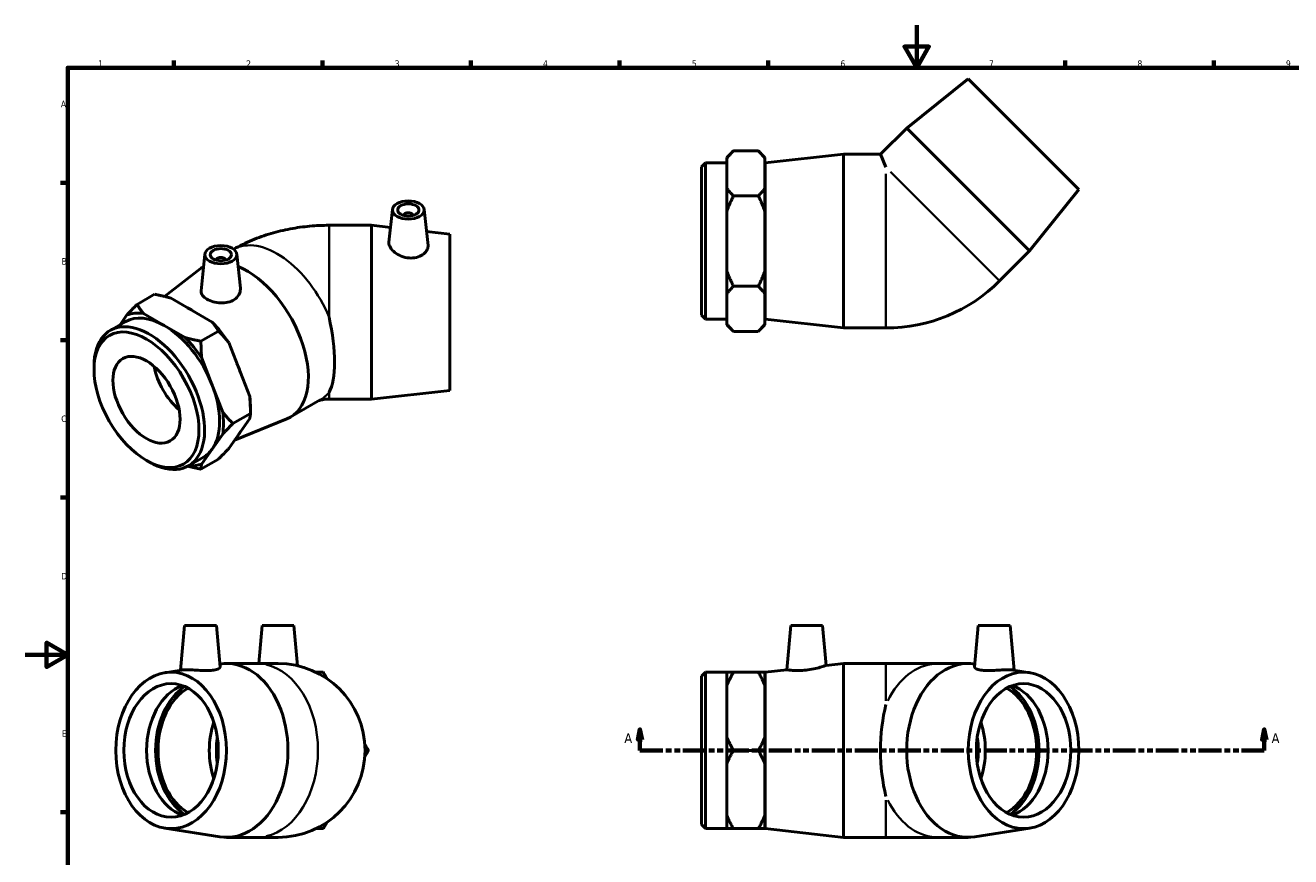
# Model space of a CAD drawing. Header units: millimetres. Extents: x 0 to 903, y -170 to 594.
# Tile 2 of 3: x 0 to 597, y 202 to 594. Entities that reach past the tile are written whole.
import ezdxf

# ---------------------------------------------------------------- set-up
doc = ezdxf.new("R2010")
doc.units = ezdxf.units.MM
doc.linetypes.add('DOUBLE_DASH_CHAIN', pattern=[1.2403, 0.6614, -0.0827, 0.1654, -0.0827, 0.1654, -0.0827])
for name, color, linetype, lineweight in [('Border (ANSI)', 7, 'Continuous', 70), ('Section Line (ANSI)', 7, 'DOUBLE_DASH_CHAIN', 70), ('Visible (ANSI)', 7, 'Continuous', 50), ('Visible Narrow (ANSI)', 7, 'Continuous', 35)]:
    doc.layers.add(name, color=color, linetype=linetype, lineweight=lineweight)
doc.styles.add('Label Text (ANSI)', font='tahoma.ttf')
doc.styles.add('Note Text (ANSI)', font='tahoma.ttf')

# ---------------------------------------------------------------- blocks, each defined once
blk = doc.blocks.new('Borders Default Border')
at = {"layer": 'Border (ANSI)'}
for p, q in [((70.08, 574), (70.08, 577.45)), ((140.17, 574), (140.17, 577.45)), ((210.25, 574), (210.25, 577.45)), ((280.33, 574), (280.33, 577.45)), ((350.42, 574), (350.42, 577.45)), ((490.58, 574), (490.58, 577.45)), ((560.67, 574), (560.67, 577.45)), ((20, 519.75), (16.55, 519.75)), ((20, 445.5), (16.55, 445.5)), ((20, 371.25), (16.55, 371.25)), ((20, 222.75), (16.55, 222.75))]:
    blk.add_line(p, q, dxfattribs=at)
at = {"layer": 'Border (ANSI)', "flags": 128}
for points in [[(420.5, 594), (420.5, 574), (414.73, 584), (426.27, 584), (420.5, 574)], [(20, 20), (20, 574), (821, 574), (821, 20), (20, 20)], [(0, 297), (20, 297), (10, 302.77), (10, 291.23), (20, 297)]]:
    blk.add_lwpolyline(points, dxfattribs=at)
at = {"layer": 'Border (ANSI)', "color": 230, "true_color": 0xff0080, "char_height": 3.05, "attachment_point": 7, "style": 'Note Text (ANSI)'}
for s, insert in [('1', (34.35, 574.4)), ('2', (104.2, 574.4)), ('3', (174.26, 574.34)), ('4', (244.23, 574.4)), ('5', (314.48, 574.34)), ('6', (384.49, 574.34)), ('7', (454.6, 574.4)), ('8', (524.63, 574.33)), ('9', (594.7, 574.34)), ('A', (16.78, 555.35)), ('B', (17.15, 481.1)), ('C', (16.95, 406.8)), ('D', (16.96, 332.6)), ('E', (17.21, 258.35))]:
    blk.add_mtext(s, dxfattribs=dict(at, insert=insert))
blk = doc.blocks.new('2dTransSection0')
at = {"layer": 'Section Line (ANSI)', "linetype": 'Continuous'}
for p, q in [((289.96, 261.93), (288.96, 256.93)), ((288.96, 256.93), (290.96, 256.93)), ((289.96, 256.93), (289.96, 261.93)), ((290.96, 256.93), (289.96, 261.93)), ((289.96, 251.93), (289.96, 256.93)), ((584.47, 261.93), (583.47, 256.93)), ((583.47, 256.93), (585.47, 256.93)), ((584.47, 256.93), (584.47, 261.93)), ((585.47, 256.93), (584.47, 261.93)), ((584.47, 251.93), (584.47, 256.93)), ((289.96, 251.93), (300.63, 251.93)), ((573.8, 251.93), (584.47, 251.93))]:
    blk.add_line(p, q, dxfattribs=at)
at = {"layer": 'Section Line (ANSI)', "linetype": 'DOUBLE_DASH_CHAIN', "ltscale": 16.346291}
blk.add_line((289.96, 251.93), (584.47, 251.93), dxfattribs=at)
at = {"layer": 'Section Line (ANSI)', "linetype": 'Continuous', "flags": 128}
for points in [[(290.96, 256.93), (289.96, 261.93), (288.96, 256.93), (290.96, 256.93)], [(585.47, 256.93), (584.47, 261.93), (583.47, 256.93), (585.47, 256.93)]]:
    blk.add_lwpolyline(points, dxfattribs=at)
at = {"layer": 'Section Line (ANSI)'}
for points in [[(290.96, 256.93), (289.96, 261.93), (288.96, 256.93), (290.96, 256.93)], [(585.47, 256.93), (584.47, 261.93), (583.47, 256.93), (585.47, 256.93)]]:
    blk.add_solid(points, dxfattribs=at)
at = {"layer": 'Section Line (ANSI)', "char_height": 4.57, "attachment_point": 7, "style": 'Label Text (ANSI)'}
for insert in [(282.6, 255.43), (587.94, 255.43)]:
    blk.add_mtext('A', dxfattribs=dict(at, insert=insert))

msp = doc.modelspace()

# ---------------------------------------------------------------- linework, layer by layer
at = {"layer": 'Visible (ANSI)'}
for p, q in [((444.847, 568.795), (415.785, 545.531)), ((444.847, 568.795), (497.031, 516.611)), ((415.785, 545.531), (403.46, 533.207)), ((415.785, 545.531), (473.767, 487.549)), ((330.931, 531.666), (334.081, 534.816)), ((330.931, 531.666), (330.931, 531.152)), ((345.781, 534.816), (334.081, 534.816)), ((348.931, 531.666), (345.781, 534.816)), ((348.931, 531.152), (348.931, 531.666)), ((349.031, 529.107), (386.031, 533.207)), ((386.031, 451.207), (386.031, 533.207)), ((386.031, 533.207), (403.46, 533.207)), ((403.46, 533.207), (406.031, 527)), ((319.031, 527.217), (320.921, 529.107)), ((319.031, 457.197), (319.031, 527.217)), ((320.921, 529.107), (320.921, 455.307)), ((320.921, 529.107), (330.931, 529.107)), ((330.931, 524.163), (330.931, 531.152)), ((348.931, 517.175), (348.931, 531.152)), ((349.031, 455.307), (349.031, 529.107)), ((330.931, 517.175), (330.931, 524.163)), ((348.931, 523.707), (349.031, 523.707)), ((330.931, 517.175), (330.931, 506.184)), ((345.781, 513.511), (334.081, 513.511)), ((348.931, 506.184), (348.931, 517.175)), ((497.031, 516.611), (473.767, 487.549)), ((173.187, 507.151), (171.535, 491.743)), ((178.673, 504.432), (178.673, 504.246)), ((182.673, 504.432), (182.673, 504.246)), ((188.159, 507.151), (189.989, 490.077)), ((330.931, 492.207), (330.931, 506.184)), ((348.931, 478.23), (348.931, 506.184)), ((163.285, 499.649), (143.285, 499.649)), ((163.285, 499.649), (163.285, 417.649)), ((172.276, 498.653), (163.285, 499.649)), ((200.285, 495.549), (189.272, 496.77)), ((200.285, 495.549), (200.285, 421.749)), ((330.931, 478.23), (330.931, 492.207)), ((84.759, 486.058), (82.902, 468.743)), ((99.73, 486.058), (101.445, 470.069)), ((473.767, 487.549), (459.625, 473.406)), ((65.663, 466.095), (82.53, 479.128)), ((84.08, 480.167), (84.13, 480.196)), ((90.245, 483.339), (90.245, 483.153)), ((94.245, 483.339), (94.245, 483.153)), ((330.931, 478.23), (330.931, 467.239)), ((348.931, 467.239), (348.931, 478.23)), ((61.014, 467.09), (52.741, 462.325)), ((330.931, 460.251), (330.931, 467.239)), ((345.781, 470.903), (334.081, 470.903)), ((348.931, 453.262), (348.931, 467.239)), ((88.19, 454.006), (68.423, 465.389)), ((330.931, 453.262), (330.931, 460.251)), ((348.931, 460.707), (349.031, 460.707)), ((40.086, 450.101), (47.164, 454.177)), ((47.923, 457.347), (44.712, 452.765)), ((65.578, 452.368), (55.695, 458.059)), ((319.031, 457.197), (320.921, 455.307)), ((320.921, 455.307), (330.931, 455.307)), ((349.031, 455.307), (386.031, 451.207)), ((75.462, 446.676), (65.578, 452.368)), ((91.143, 449.74), (82.87, 444.975)), ((330.931, 453.262), (330.931, 452.749)), ((330.931, 452.749), (334.081, 449.599)), ((345.781, 449.599), (334.081, 449.599)), ((348.931, 452.749), (345.781, 449.599)), ((348.931, 452.749), (348.931, 453.262)), ((386.031, 451.207), (406.031, 451.207)), ((105.844, 418.859), (95.961, 444.343)), ((88.175, 424.272), (83.233, 437.013)), ((32.408, 431.611), (32.408, 433.15)), ((93.117, 411.53), (88.175, 424.272)), ((200.285, 421.749), (163.285, 417.649)), ((106.208, 413.463), (106.208, 410.897)), ((125, 409.107), (139.142, 417.251)), ((163.285, 417.649), (143.285, 417.649)), ((95.961, 394.383), (105.844, 408.484)), ((106.208, 410.897), (97.934, 406.133)), ((98.659, 398.233), (123.325, 408.288)), ((88.175, 394.104), (93.117, 401.154)), ((83.233, 387.054), (88.175, 394.104)), ((57.068, 388.788), (58.399, 388.015)), ((76.914, 386.147), (83.993, 390.223)), ((91.143, 389.405), (82.87, 384.641)), ((75.125, 310.927), (73.274, 289.768)), ((75.125, 310.927), (90.125, 310.927)), ((90.125, 310.927), (91.852, 291.185)), ((111.753, 310.927), (110.178, 292.927)), ((111.753, 310.927), (126.753, 310.927)), ((126.753, 310.927), (128.419, 291.89)), ((361.143, 310.927), (359.309, 289.966)), ((361.143, 310.927), (376.143, 310.927)), ((376.143, 310.927), (377.798, 292.015)), ((449.571, 310.927), (447.844, 291.185)), ((449.571, 310.927), (464.571, 310.927)), ((464.571, 310.927), (466.422, 289.768)), ((94.92, 292.927), (109.062, 292.927)), ((119.253, 292.927), (109.062, 292.927)), ((377.798, 292.015), (386.031, 292.927)), ((386.031, 210.927), (386.031, 292.927)), ((386.031, 292.927), (406.031, 292.927)), ((430.634, 292.927), (406.031, 292.927)), ((444.776, 292.927), (430.634, 292.927)), ((65.866, 288.6), (73.743, 289.842)), ((319.031, 286.937), (320.921, 288.827)), ((319.031, 216.917), (319.031, 286.937)), ((320.921, 288.827), (320.921, 215.027)), ((320.921, 288.827), (330.931, 288.827)), ((330.931, 288.827), (330.931, 282.482)), ((345.781, 288.827), (334.081, 288.827)), ((348.931, 282.482), (348.931, 288.827)), ((349.031, 288.827), (359.309, 289.966)), ((349.031, 215.027), (349.031, 288.827)), ((473.83, 288.6), (465.953, 289.842)), ((330.931, 270.377), (330.931, 282.482)), ((348.931, 283.427), (349.031, 283.427)), ((348.931, 258.273), (348.931, 282.482)), ((330.931, 258.273), (330.931, 270.377)), ((330.931, 258.273), (330.931, 245.582)), ((348.931, 245.582), (348.931, 258.273)), ((345.781, 251.927), (334.081, 251.927)), ((330.931, 233.477), (330.931, 245.582)), ((348.931, 221.373), (348.931, 245.582)), ((330.931, 221.373), (330.931, 233.477)), ((330.931, 221.373), (330.931, 215.027)), ((348.931, 215.027), (348.931, 221.373)), ((65.866, 215.255), (91.708, 211.18)), ((319.031, 216.917), (320.921, 215.027)), ((320.921, 215.027), (330.931, 215.027)), ((345.781, 215.027), (334.081, 215.027)), ((348.931, 220.427), (349.031, 220.427)), ((349.031, 215.027), (386.031, 210.927)), ((473.83, 215.255), (447.989, 211.18)), ((94.92, 210.927), (109.062, 210.927)), ((109.062, 210.927), (119.253, 210.927)), ((386.031, 210.927), (406.031, 210.927)), ((406.031, 210.927), (430.634, 210.927)), ((444.776, 210.927), (430.634, 210.927))]:
    msp.add_line(p, q, dxfattribs=at)
for centre, radius, end in [((406.031, 527), 75.793, 315), ((119.253, 251.927), 41, 90)]:
    msp.add_arc(centre, radius, 270, end, dxfattribs=at)
for centre, major_axis, ratio in [((180.673, 506.884), (7.5, 0), 0.5758617), ((180.673, 506.884), (5, 0), 0.5758617), ((92.245, 485.792), (7.5, 0), 0.5758617), ((92.245, 485.792), (5, 0), 0.5758617), ((57.164, 417.355), (17.471, -30.339), 0.5780931), ((57.164, 417.355), (11.19, -19.431), 0.5780931), ((68.757, 251.927), (0, -36.9), 0.7071068), ((470.939, 251.927), (0, -36.9), 0.7071068), ((68.757, 251.927), (0, -31.5), 0.7071068), ((470.939, 251.927), (0, -31.5), 0.7071068)]:
    msp.add_ellipse(centre, major_axis=major_axis, ratio=ratio, dxfattribs=at)
for centre, major_axis, ratio, start_param, end_param in [((180.673, 504.432), (-2, 0), 0.5758617, 2.9729035, 6.4518745), ((92.245, 483.339), (-2, 0), 0.5758617, 2.9729035, 6.4518745), ((104.54, 444.637), (-20.46, 35.53), 0.5780931, 6.2807137, 6.3617726), ((104.54, 444.637), (20.46, -35.53), 0.5780931, 6.204598, 8.7861016), ((78.377, 429.571), (18.414, -31.977), 0.5780931, 2.2846329, 2.4316235), ((65.578, 422.2), (-18.414, 31.977), 0.5780931, 5.4997209, 6.2831853), ((65.578, 422.2), (-19.691, 34.194), 0.5780931, 5.8618041, 6.1848351), ((78.306, 429.53), (19.691, -34.194), 0.5780931, 1.6730139, 1.9960449), ((128.873, 458.649), (10.922, -40.852), 0.3183383, 0.3148107, 1.4296598), ((58.5, 418.124), (18.414, -31.977), 0.5780931, 5.4958534, 10.2121098), ((65.578, 422.2), (-18.414, 31.977), 0.5780931, 4.4525233, 5.4997209), ((65.578, 422.2), (-19.691, 34.194), 0.5780931, 4.8146066, 5.1376376), ((76.256, 428.349), (-11.19, 19.431), 0.5780931, 1.0156422, 2.1259504), ((78.377, 429.571), (18.414, -31.977), 0.5780931, 1.2249188, 1.3969425), ((65.578, 422.2), (18.414, -31.977), 0.5780931, 0.2637331, 1.3109306), ((78.306, 429.53), (19.691, -34.194), 0.5780931, 0.7873319, 0.9488474), ((65.578, 422.2), (-19.691, 34.194), 0.5780931, 3.767409, 4.09044), ((78.377, 429.571), (18.414, -31.977), 0.5780931, 0.2190714, 0.3083948), ((65.578, 422.2), (18.414, -31.977), 0.5780931, 0, 0.2637331), ((65.578, 422.2), (19.691, -34.194), 0.5780931, 5.921102, 6.1848351), ((94.92, 251.927), (0, 41), 0.7071068, 3.0305538, 6.3937377), ((444.776, 251.927), (0, -41), 0.7071068, 3.0310403, 6.3942242), ((79.505, 251.927), (0, -31.5), 0.7071068, 3.3852668, 6.0395112), ((84.879, 251.927), (0, 33.115), 0.7071068, 0.4261568, 2.7154358), ((84.879, 251.927), (0, -31.5), 0.7071068, 3.511903, 5.912875), ((454.817, 251.927), (0, 31.5), 0.7071068, 3.511903, 5.912875), ((454.817, 251.927), (0, -33.115), 0.7071068, 0.4261568, 2.7154358), ((460.191, 251.927), (0, 31.5), 0.7071068, 3.3852668, 6.0395112), ((420.443, 251.927), (0, -41), 0.4142136, 4.1549644, 5.2698135), ((109.062, 251.927), (0, 31.5), 0.7071068, 1.1308204, 2.0107723), ((430.634, 251.927), (0, -31.5), 0.7071068, 1.1308204, 2.0107723), ((109.062, 251.927), (0, 26.775), 0.7071068, 1.3432232, 1.7983695), ((430.634, 251.927), (0, -26.775), 0.7071068, 1.3432232, 1.7983695)]:
    msp.add_ellipse(centre, major_axis=major_axis, ratio=ratio, start_param=start_param, end_param=end_param, dxfattribs=at)
for points, weights in [([(334.081, 534.816), (332.179, 532.913), (330.931, 531.152)], [1, 1.00400965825, 1]), ([(348.931, 531.152), (347.683, 532.913), (345.781, 534.816)], [1, 1.00400965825, 1]), ([(330.931, 517.175), (332.179, 515.413), (334.081, 513.511)], [1, 1.00400965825, 1]), ([(334.081, 513.511), (332.179, 509.707), (330.931, 506.184)], [1, 1.00400965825, 1]), ([(345.781, 513.511), (347.683, 515.413), (348.931, 517.175)], [1, 1.00400965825, 1]), ([(348.931, 506.184), (347.683, 509.707), (345.781, 513.511)], [1, 1.00400965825, 1]), ([(330.931, 478.23), (332.179, 474.707), (334.081, 470.903)], [1, 1.00400965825, 1]), ([(345.781, 470.903), (347.683, 474.707), (348.931, 478.23)], [1, 1.00400965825, 1]), ([(68.423, 465.389), (65.049, 466.315), (61.014, 467.09)], [1, 1.00400965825, 1]), ([(334.081, 470.903), (332.179, 469.001), (330.931, 467.239)], [1, 1.00400965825, 1]), ([(348.931, 467.239), (347.683, 469.001), (345.781, 470.903)], [1, 1.00400965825, 1]), ([(47.923, 457.347), (50.051, 459.632), (52.741, 462.325)], [1, 1.00400965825, 1]), ([(52.741, 462.325), (54.086, 460.002), (55.695, 458.059)], [1, 1.00400965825, 1]), ([(91.143, 449.74), (89.798, 452.063), (88.19, 454.006)], [1, 1.00400965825, 1]), ([(95.961, 444.343), (93.833, 447.046), (91.143, 449.74)], [1, 1.00400965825, 1]), ([(330.931, 453.262), (332.179, 451.501), (334.081, 449.599)], [1, 1.00400965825, 1]), ([(345.781, 449.599), (347.683, 451.501), (348.931, 453.262)], [1, 1.00400965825, 1]), ([(75.462, 446.676), (78.835, 445.75), (82.87, 444.975)], [1, 1.00400965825, 1]), ([(82.87, 444.975), (82.87, 440.733), (83.233, 437.013)], [1, 1.00400965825, 1]), ([(106.208, 410.897), (106.208, 415.14), (105.844, 418.859)], [1, 1.00400965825, 1]), ([(93.117, 411.53), (95.244, 408.826), (97.934, 406.133)], [1, 1.00400965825, 1]), ([(97.934, 406.133), (95.244, 403.44), (93.117, 401.154)], [1, 1.00400965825, 1]), ([(105.844, 408.484), (106.208, 409.753), (106.208, 410.897)], [1, 1.00400965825, 1]), ([(91.143, 389.405), (93.833, 392.098), (95.961, 394.383)], [1, 1.00400965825, 1]), ([(82.87, 384.641), (79.549, 385.278), (76.682, 386.017)], [1, 1.0032983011, 1.00117030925]), ([(83.233, 387.054), (82.87, 385.785), (82.87, 384.641)], [1, 1.00400965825, 1]), ([(137.125, 288.827), (138.808, 288.827), (140.557, 288.827)], [1.00199126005, 1.00183989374, 1]), ([(140.557, 288.827), (141.432, 287.312), (142.274, 285.855)], [1, 1.00183989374, 1.00199126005]), ([(330.931, 288.827), (332.179, 288.827), (334.081, 288.827)], [1, 1.00400965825, 1]), ([(334.081, 288.827), (332.179, 285.533), (330.931, 282.482)], [1, 1.00400965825, 1]), ([(345.781, 288.827), (347.683, 288.827), (348.931, 288.827)], [1, 1.00400965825, 1]), ([(348.931, 282.482), (347.683, 285.533), (345.781, 288.827)], [1, 1.00400965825, 1]), ([(330.931, 258.273), (332.179, 255.222), (334.081, 251.927)], [1, 1.00400965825, 1]), ([(345.781, 251.927), (347.683, 255.222), (348.931, 258.273)], [1, 1.00400965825, 1]), ([(160.145, 254.9), (160.987, 253.442), (161.862, 251.927)], [1.00199126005, 1.00183989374, 1]), ([(161.862, 251.927), (160.987, 250.412), (160.145, 248.955)], [1, 1.00183989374, 1.00199126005]), ([(334.081, 251.927), (332.179, 248.633), (330.931, 245.582)], [1, 1.00400965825, 1]), ([(348.931, 245.582), (347.683, 248.633), (345.781, 251.927)], [1, 1.00400965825, 1]), ([(330.931, 221.373), (332.179, 218.322), (334.081, 215.027)], [1, 1.00400965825, 1]), ([(345.781, 215.027), (347.683, 218.322), (348.931, 221.373)], [1, 1.00400965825, 1]), ([(140.557, 215.027), (138.808, 215.027), (137.125, 215.027)], [1, 1.00183989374, 1.00199126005]), ([(142.274, 218), (141.432, 216.542), (140.557, 215.027)], [1.00199126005, 1.00183989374, 1]), ([(334.081, 215.027), (332.179, 215.027), (330.931, 215.027)], [1, 1.00400965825, 1]), ([(348.931, 215.027), (347.683, 215.027), (345.781, 215.027)], [1, 1.00400965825, 1])]:
    msp.add_rational_spline(points, weights, degree=2, dxfattribs=at)
for points, knots in [([(98.289, 488.349), (101.164, 490.001), (104.075, 491.418), (109.966, 493.883), (112.946, 494.927), (118.944, 496.687), (121.962, 497.402), (128.023, 498.536), (131.067, 498.955), (137.169, 499.511), (140.227, 499.649), (143.285, 499.649)], [4.71359653, 4.71359653, 4.71359653, 4.71359653, 4.86946861, 4.86946861, 5.02654825, 5.02654825, 5.18362788, 5.18362788, 5.34070751, 5.34070751, 5.49778714, 5.49778714, 5.49778714, 5.49778714]), ([(189.988, 490.077), (190.001, 489.967), (190.007, 489.857), (190.007, 489.085), (189.783, 488.35), (188.871, 486.953), (188.182, 486.294), (186.59, 485.256), (185.58, 484.806), (183.358, 484.264), (182.146, 484.175), (179.801, 484.345), (178.521, 484.637), (176.174, 485.573), (175.107, 486.213), (173.438, 487.557), (172.718, 488.349), (171.757, 489.94), (171.518, 490.737), (171.518, 491.53), (171.524, 491.637), (171.536, 491.743)], [1.3208822, 1.3208822, 1.3208822, 1.3208822, 1.3778386, 1.3778386, 1.7233151, 1.7233151, 2.0687916, 2.0687916, 2.4122344, 2.4122344, 2.7556773, 2.7556773, 3.1200598, 3.1200598, 3.4844424, 3.4844424, 3.8416934, 3.8416934, 4.1989444, 4.1989444, 4.2548877, 4.2548877, 4.2548877, 4.2548877]), ([(98.612, 464.604), (97.786, 464.052), (96.746, 463.605), (94.48, 463.076), (93.254, 462.993), (90.96, 463.104), (89.737, 463.307), (87.486, 463.949), (86.459, 464.385), (84.83, 465.323), (84.119, 465.888), (83.158, 467.095), (82.909, 467.74), (82.884, 468.484), (82.889, 468.613), (82.904, 468.743)], [0, 0, 0, 0, 0.3434429, 0.3434429, 0.6868857, 0.6868857, 1.0323622, 1.0323622, 1.3778386, 1.3778386, 1.7233151, 1.7233151, 2.0687916, 2.0687916, 2.1391111, 2.1391111, 2.1391111, 2.1391111]), ([(101.444, 470.069), (101.464, 469.888), (101.473, 469.708), (101.473, 468.649), (101.23, 467.696), (100.238, 465.965), (99.488, 465.188), (98.612, 464.604)], [4.83956616, 4.83956616, 4.83956616, 4.83956616, 4.91344643, 4.91344643, 5.27782897, 5.27782897, 5.6422115, 5.6422115, 5.6422115, 5.6422115]), ([(138.789, 417.047), (138.835, 417.063), (138.894, 417.082), (139.148, 417.159), (139.409, 417.23), (140.033, 417.364), (140.39, 417.429), (141.171, 417.536), (141.594, 417.58), (142.441, 417.635), (142.863, 417.649), (143.285, 417.649)], [-1.32021069, -1.32021069, -1.32021069, -1.32021069, -1.27188458, -1.27188458, -1.14348259, -1.14348259, -1.02045021, -1.02045021, -0.89855671, -0.89855671, -0.78539816, -0.78539816, -0.78539816, -0.78539816]), ([(88.992, 289.83), (88.166, 289.707), (87.126, 289.635), (84.86, 289.605), (83.634, 289.645), (81.34, 289.751), (80.117, 289.825), (77.867, 289.933), (76.839, 289.966), (75.211, 289.966), (74.499, 289.933), (73.917, 289.867), (73.825, 289.855), (73.744, 289.842)], [0, 0, 0, 0, 0.3434429, 0.3434429, 0.6868857, 0.6868857, 1.0323622, 1.0323622, 1.3778386, 1.3778386, 1.7233151, 1.7233151, 1.7967913, 1.7967913, 1.7967913, 1.7967913]), ([(91.852, 291.185), (91.853, 291.174), (91.854, 291.163), (91.853, 290.915), (91.61, 290.642), (90.618, 290.162), (89.868, 289.959), (88.992, 289.83)], [4.896601, 4.896601, 4.896601, 4.896601, 4.91344643, 4.91344643, 5.27782897, 5.27782897, 5.6422115, 5.6422115, 5.6422115, 5.6422115]), ([(368.308, 289.83), (367.17, 289.707), (365.957, 289.635), (363.735, 289.605), (362.726, 289.645), (361.134, 289.751), (360.445, 289.825), (359.533, 289.933), (359.309, 289.966), (359.309, 289.966)], [0, 0, 0, 0, 0.3434429, 0.3434429, 0.6868857, 0.6868857, 1.0323622, 1.0323622, 1.3778386, 1.3778386, 1.3778386, 1.3778386]), ([(377.798, 292.015), (377.798, 292.015), (377.558, 291.93), (376.598, 291.614), (375.878, 291.385), (374.209, 290.915), (373.142, 290.642), (370.795, 290.162), (369.515, 289.959), (368.308, 289.83)], [4.1989444, 4.1989444, 4.1989444, 4.1989444, 4.5561954, 4.5561954, 4.9134464, 4.9134464, 5.277829, 5.277829, 5.6422115, 5.6422115, 5.6422115, 5.6422115]), ([(465.952, 289.842), (465.871, 289.855), (465.779, 289.867), (465.197, 289.933), (464.486, 289.966), (462.857, 289.966), (461.829, 289.933), (459.579, 289.825), (458.356, 289.751), (456.062, 289.645), (454.836, 289.605), (452.57, 289.635), (451.53, 289.707), (449.828, 289.959), (449.078, 290.162), (448.086, 290.642), (447.843, 290.915), (447.843, 291.163), (447.843, 291.174), (447.844, 291.185)], [0.958886, 0.958886, 0.958886, 0.958886, 1.0323622, 1.0323622, 1.3778386, 1.3778386, 1.7233151, 1.7233151, 2.0687916, 2.0687916, 2.4122344, 2.4122344, 2.7556773, 2.7556773, 3.1200598, 3.1200598, 3.4844424, 3.4844424, 3.5012878, 3.5012878, 3.5012878, 3.5012878])]:
    msp.add_open_spline(points, degree=3, knots=knots, dxfattribs=at)
at = {"layer": 'Visible Narrow (ANSI)'}
for p, q in [((406.031, 451.549), (406.031, 523.916)), ((408.212, 524.819), (459.384, 473.648)), ((143.285, 499.649), (143.285, 456.345)), ((143.285, 420.881), (143.285, 417.649)), ((406.031, 275.351), (406.031, 292.875)), ((406.031, 210.98), (406.031, 228.504))]:
    msp.add_line(p, q, dxfattribs=at)
for centre, major_axis, ratio, start_param, end_param in [((118.682, 452.781), (-20.46, 35.53), 0.5780931, 4.4863491, 6.2799299), ((118.682, 452.781), (20.46, -35.53), 0.5780931, 0, 0.2299073), ((430.634, 251.927), (0, 41), 0.7071068, 0.0506686, 0.9627032), ((109.062, 251.927), (0, 41), 0.7071068, 3.2986723, 6.1261057), ((430.634, 251.927), (0, -41), 0.7071068, 5.3204821, 6.2325167)]:
    msp.add_ellipse(centre, major_axis=major_axis, ratio=ratio, start_param=start_param, end_param=end_param, dxfattribs=at)

# ---------------------------------------------------------------- block references
msp.add_blockref('Borders Default Border', (0, 0))
at = {"layer": 'Section Line (ANSI)'}
msp.add_blockref('2dTransSection0', (0, 0), dxfattribs=at)

doc.saveas('drawing.dxf')
